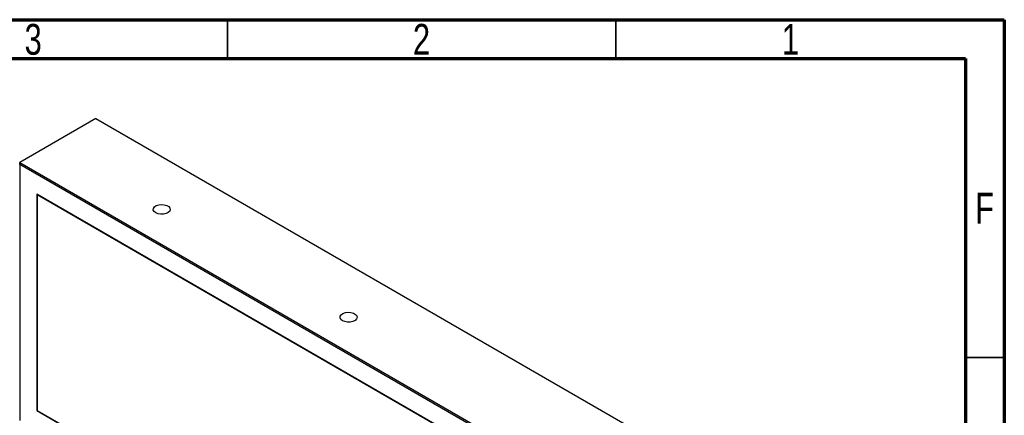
# Model space of a CAD drawing. Header units: millimetres. Extents: x 15 to 415, y 5 to 292.
# Tile 14 of 14: x 288 to 415, y 241 to 292. Entities that reach past the tile are written whole.
import ezdxf

# ---------------------------------------------------------------- set-up
doc = ezdxf.new("R2010")
doc.units = ezdxf.units.MM
doc.styles.add('SLDTEXTSTYLE0', font='TXT', dxfattribs={"width": 0.75})

msp = doc.modelspace()

# ---------------------------------------------------------------- linework, layer by layer
at = {"color": 7, "linetype": 'Continuous', "lineweight": 70}
for p, q in [((15, 292), (415, 292)), ((415, 292), (415, 5)), ((20, 287), (410, 287)), ((410, 287), (410, 10))]:
    msp.add_line(p, q, dxfattribs=at)
at = {"color": 7, "linetype": 'Continuous', "lineweight": 35}
for p, q in [((315, 287), (315, 292)), ((365, 287), (365, 292)), ((410, 248.5), (415, 248.5))]:
    msp.add_line(p, q, dxfattribs=at)
at = {"color": 7, "linetype": 'Continuous', "lineweight": 25}
for p, q in [((298.0325, 279.2702), (288.2226, 273.607)), ((298.0325, 279.2702), (398.9131, 221.033)), ((288.2226, 273.3348), (288.2226, 273.607)), ((288.2226, 273.607), (389.1031, 215.3699)), ((388.8674, 215.2338), (288.2226, 273.3348)), ((288.2226, 273.3348), (288.2226, 240.401)), ((386.6754, 213.968), (290.4146, 269.5381)), ((290.4146, 269.5381), (290.4146, 241.6669)), ((290.4617, 269.5109), (290.4617, 269.4565)), ((290.5089, 269.4837), (290.4617, 269.4565)), ((386.6283, 213.9407), (290.4617, 269.4565)), ((290.4617, 269.4565), (290.4617, 241.6941)), ((290.4617, 241.6941), (290.4146, 241.6669)), ((290.4146, 241.6669), (386.6754, 186.0967)), ((290.4617, 241.6941), (290.4617, 241.6941)), ((290.4617, 241.6941), (386.6283, 186.1784))]:
    msp.add_line(p, q, dxfattribs=at)
at = {"color": 7, "linetype": 'Continuous', "lineweight": 25, "flags": 128}
for points in [[(305.74, 267.1193), (305.5295, 267.2894), (305.4262, 267.4898), (305.4412, 267.6986), (305.5728, 267.8934), (305.8068, 268.0529), (306.1179, 268.1599), (306.4723, 268.2028), (306.8316, 268.1769), (307.157, 268.0851), (307.413, 267.9373), (307.572, 267.7495), (307.6168, 267.5421), (307.5425, 267.3375), (307.3572, 267.1579), (307.0808, 267.0228), (306.7435, 266.9468), (306.3817, 266.9382), (306.0347, 266.9978), (305.74, 267.1193)], [(329.7816, 253.2403), (329.5712, 253.4105), (329.4679, 253.6108), (329.4828, 253.8197), (329.6144, 254.0144), (329.8485, 254.1739), (330.1595, 254.2809), (330.5139, 254.3238), (330.8733, 254.298), (331.1986, 254.2062), (331.4546, 254.0584), (331.6137, 253.8706), (331.6585, 253.6631), (331.5842, 253.4585), (331.3988, 253.279), (331.1225, 253.1439), (330.7851, 253.0679), (330.4233, 253.0592), (330.0763, 253.1189), (329.7816, 253.2403)]]:
    msp.add_lwpolyline(points, dxfattribs=at)

# ---------------------------------------------------------------- texts
at = {"color": 7, "linetype": 'Continuous', "lineweight": 0, "char_height": 3.9688, "attachment_point": 2, "style": 'SLDTEXTSTYLE0'}
for s, insert in [('3', (289.96, 291.4544)), ('2', (339.96, 291.4544)), ('1', (387.46, 291.4544)), ('F', (412.4577, 269.7044))]:
    msp.add_mtext(s, dxfattribs=dict(at, insert=insert))

doc.saveas('drawing.dxf')
